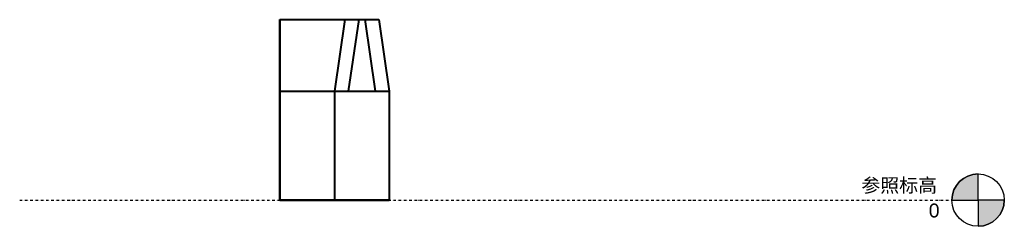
# Model space of a CAD drawing. Header units: millimetres. Extents: x -1442 to 3067, y -120 to 828.
import ezdxf

# ---------------------------------------------------------------- set-up
doc = ezdxf.new("R2010")
doc.units = ezdxf.units.MM
doc.linetypes.add('点划线', pattern=[23.999999, 12, -6, 0, -6])
doc.layers.add('A-FLOR-LEVL', color=51, linetype='Continuous', lineweight=30)
doc.layers.add('A-GENM', color=13, linetype='Continuous', lineweight=40)
doc.styles.add('Arial', font='arial.ttf', dxfattribs={"height": 63.5})
doc.styles.add('微软雅黑', font='txt', dxfattribs={"height": 63.5})

# ---------------------------------------------------------------- blocks, each defined once
blk = doc.blocks.new('族几何图形组合_3113-左')
at = {"layer": 'A-GENM'}
for p, q in [((-250.7, 500), (-250.7, 827.7)), ((-250.7, 827.7), (-250.7, 827.7)), ((-250.7, 827.7), (-250.7, 500)), ((-250.7, 500), (-250.7, 827.7)), ((-250.7, 827.7), (-250.7, 827.7)), ((-250.7, 827.7), (-250.7, 500)), ((-250.7, 827.7), (202.2, 827.7)), ((-250.7, 827.7), (139.7, 827.7)), ((-250.7, 827.7), (110.3, 827.7)), ((-250.7, 827.7), (47.8, 827.7)), ((0, 500), (47.8, 827.7)), ((47.8, 827.7), (110.3, 827.7)), ((110.3, 827.7), (62.5, 500)), ((139.7, 827.7), (202.2, 827.7)), ((187.5, 500), (139.7, 827.7)), ((202.2, 827.7), (250, 500)), ((-250.7, 0), (-250.7, 500)), ((-250.7, 500), (-250.7, 500)), ((-250.7, 500), (-250.7, 500)), ((-250.7, 500), (-250.7, 0)), ((-250.7, 500), (250, 500)), ((-250.7, 500), (187.5, 500)), ((-250.7, 500), (62.5, 500)), ((-250.7, 500), (0, 500)), ((0, 0), (0, 500)), ((62.5, 500), (125, 500)), ((125, 500), (187.5, 500)), ((250, 500), (250, 0)), ((-250.7, 0), (-250.7, 0)), ((-250.7, 0), (-250.7, 0)), ((0, 0), (-250.7, 0)), ((-250.7, 0), (250, 0)), ((125, 0), (0, 0)), ((250, 0), (125, 0))]:
    blk.add_line(p, q, dxfattribs=at)
blk = doc.blocks.new('标高 - 6 mm-913-左')
at = {"layer": 'A-FLOR-LEVL'}
h = blk.add_hatch(color=256, dxfattribs=at)
edge = h.paths.add_edge_path(flags=0)
edge.add_line((2946.5, 0), (2826.5, 0))
edge.add_arc((2946.5, 0), 120, 90, 180, ccw=False)
edge.add_line((2946.5, 120), (2946.5, 0))
h = blk.add_hatch(color=256, dxfattribs=at)
edge = h.paths.add_edge_path(flags=0)
edge.add_line((2946.5, -120), (2946.5, 0))
edge.add_line((2946.5, 0), (3066.5, 0))
edge.add_arc((2946.5, 0), 120, 270, 360, ccw=False)
for p, q in [((2946.5, 0), (2946.5, 120)), ((2826.5, 0), (2946.5, 0)), ((3066.5, 0), (2946.5, 0)), ((2946.5, 0), (2946.5, -120))]:
    blk.add_line(p, q, dxfattribs=at)
blk.add_circle((2946.5, 0), 120, dxfattribs=at)
for start, end in [(90, 180), (270, 360)]:
    blk.add_arc((2946.5, 0), 120, start, end, dxfattribs=at)

msp = doc.modelspace()

# ---------------------------------------------------------------- linework, layer by layer
at = {"layer": 'A-FLOR-LEVL', "linetype": '点划线'}
msp.add_line((-1442.4, 0), (2826.5, 0), dxfattribs=at)

# ---------------------------------------------------------------- block references
at = {"lineweight": 40}
msp.add_blockref('族几何图形组合_3113-左', (0, 0), dxfattribs=at)
at = {"layer": 'A-FLOR-LEVL'}
msp.add_blockref('标高 - 6 mm-913-左', (0, 0), dxfattribs=at)

# ---------------------------------------------------------------- texts
at = {"layer": 'A-FLOR-LEVL', "char_height": 63.5, "attachment_point": 1}
for s, insert, width, style in [('参照标高', (2411.9, 99.5), 429.704, '微软雅黑'), ('\\fArial|b0|i0|c134|p34|;0', (2720.6, -15.7), 59.325, 'Arial')]:
    msp.add_mtext(s, dxfattribs=dict(at, insert=insert, width=width, style=style))

doc.saveas('drawing.dxf')
